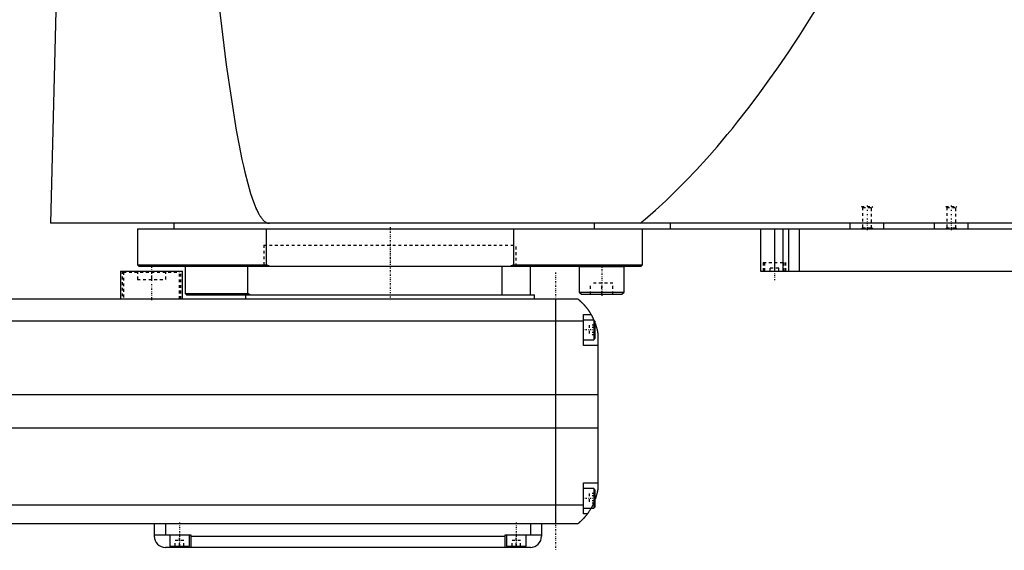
# Model space of a CAD drawing. Extents: x -186 to 906, y -123 to 447.
# Tile 2 of 4: x 318 to 669, y -82 to 107. Entities that reach past the tile are written whole.
import ezdxf

# ---------------------------------------------------------------- set-up
doc = ezdxf.new("R2010")
doc.units = 0
doc.linetypes.add('CENTER', pattern=[1.5, 0.45, -0.5, 0.05, -0.5])
doc.linetypes.add('DASHED', pattern=[2, 1, -1])
for name, color, linetype in [('AM_0', 7, 'CONTINUOUS'), ('AM_3', 7, 'DASHED'), ('AM_7', 7, 'CENTER')]:
    doc.layers.add(name, color=color, linetype=linetype)

msp = doc.modelspace()

# ---------------------------------------------------------------- linework, layer by layer
at = {"layer": 'AM_0', "color": 7, "linetype": 'CONTINUOUS'}
for p, q in [((331.05, 115.63), (328.96, 34.5)), ((905.5, 34.5), (328.96, 34.5)), ((360, 32.5), (360, 19.7)), ((360, 32.5), (900, 32.5)), ((373, 34.5), (373, 32.5)), ((405.98, 19.7), (405.98, 32.5)), ((494.02, 32.5), (494.02, 19.7)), ((522.83, 32.5), (522.83, 34.5)), ((540, 19.7), (540, 32.5)), ((550, 32.5), (550, 34.5)), ((582, 32.5), (582, 17.5)), ((587, 32.5), (587, 17.5)), ((590, 32.5), (590, 17.5)), ((592, 32.5), (592, 17.5)), ((595.84, 32.5), (595.84, 17.5)), ((614, 32.5), (614, 34.5)), ((626, 32.5), (626, 34.5)), ((644, 32.5), (644, 34.5)), ((656, 32.5), (656, 34.5)), ((360, 19.7), (360.5, 19.2)), ((360, 19.7), (405.98, 19.7)), ((360.5, 19.2), (539.5, 19.2)), ((377, 19.2), (377, 9.5)), ((399.28, 9.5), (399.28, 19.2)), ((407.01, 19.2), (405.98, 19.7)), ((490, 9), (490, 19.2)), ((494.02, 19.7), (492.99, 19.2)), ((494.02, 19.7), (540, 19.7)), ((500, 9), (500, 19.2)), ((517.55, 19.2), (517.45, 19.1)), ((517.45, 19.1), (517.45, 10)), ((517.45, 19.1), (533.45, 19.1)), ((533.45, 19.1), (533.37, 19.19)), ((533.45, 10), (533.45, 19.1)), ((539.5, 19.2), (540, 19.7)), ((354, 17.5), (354, 7.5)), ((354, 17.5), (376, 17.5)), ((376, 7.5), (376, 17.5)), ((582, 17.5), (890, 17.5)), ((517, 7.5), (-83, 7.5)), ((377, 9.5), (377.5, 9)), ((377, 9.5), (399.28, 9.5)), ((377.5, 9), (501.5, 9)), ((398.5, 9), (398.5, 7.5)), ((400, 9), (399.28, 9.5)), ((501.5, 7.5), (501.5, 9)), ((509, 7.5), (509, -72.5)), ((517.45, 10), (518.25, 9.2)), ((517.45, 10), (533.45, 10)), ((518.25, 9.2), (532.65, 9.2)), ((532.65, 9.2), (533.45, 10)), ((519, -9), (519, 2)), ((519, 2), (521.65, 2)), ((522.6, 0), (519, 0)), ((522.6, 0), (522.6, -7)), ((-85, -0.2), (519, -0.2)), ((523, -0.4), (522.6, 0)), ((523, -0.4), (523, -6.6)), ((519, -7), (522.6, -7)), ((522.6, -7), (523, -6.6)), ((524, -4.5), (524, -60.5)), ((524, -9), (519, -9)), ((-90, -26.54), (524, -26.54)), ((-90, -38.4), (524, -38.4)), ((519, -58), (524, -58)), ((519, -69), (519, -58)), ((522.6, -60), (519, -60)), ((523, -60.4), (522.6, -60)), ((522.6, -60), (522.6, -67)), ((523, -60.4), (523, -66.6)), ((-85, -65.78), (519, -65.78)), ((522.6, -67), (523, -66.6)), ((519, -67), (522.6, -67)), ((520.34, -69), (519, -69)), ((-83, -72.5), (517, -72.5)), ((366, -72.5), (366, -77)), ((370, -72.5), (370, -76.5)), ((500, -72.5), (500, -76.5)), ((504, -72.5), (504, -77)), ((366, -76.5), (379, -76.5)), ((371.5, -76.5), (371.5, -80.5)), ((378.5, -80.5), (378.5, -76.5)), ((379, -76.5), (379, -81)), ((379, -77), (491, -77)), ((491, -76.5), (504, -76.5)), ((491, -81), (491, -76.5)), ((491.5, -76.5), (491.5, -80.5)), ((498.5, -80.5), (498.5, -76.5)), ((371.5, -80.5), (378.5, -80.5)), ((375, -81), (375, -80.5)), ((491.5, -80.5), (498.5, -80.5)), ((495, -81), (495, -80.5)), ((500, -81), (370, -81))]:
    msp.add_line(p, q, dxfattribs=at)
for points in [[(388.61, 115.63, 0), (391.63, 90.92, 0), (395.19, 67.7, 0), (396.21, 62.19, 0), (397.23, 57.17, 0), (397.74, 54.85, 0), (398.25, 52.66, 0), (399.28, 48.64, 0), (400.31, 45.12, 0), (401.33, 42.11, 0), (401.93, 40.58, 0), (402.11, 40.17, 0), (402.28, 39.78, 0), (402.36, 39.59, 0), (402.45, 39.41, 0), (402.62, 39.04, 0), (402.79, 38.69, 0), (402.96, 38.36, 0), (403.13, 38.04, 0), (403.31, 37.73, 0), (403.39, 37.58, 0), (403.48, 37.44, 0), (403.65, 37.16, 0), (403.82, 36.89, 0), (403.91, 36.76, 0), (403.99, 36.64, 0), (404.16, 36.4, 0), (404.34, 36.18, 0), (404.42, 36.07, 0), (404.51, 35.97, 0), (404.68, 35.77, 0), (404.85, 35.59, 0), (405.02, 35.42, 0), (405.2, 35.27, 0), (405.37, 35.13, 0), (405.45, 35.07, 0), (405.54, 35, 0), (405.71, 34.89, 0), (405.88, 34.8, 0), (406.05, 34.71, 0), (406.16, 34.67, 0), (406.18, 34.66, 0), (406.21, 34.65, 0), (406.23, 34.64, 0), (406.24, 34.64, 0), (406.27, 34.63, 0), (406.3, 34.62, 0), (406.33, 34.61, 0), (406.36, 34.6, 0), (406.38, 34.59, 0), (406.4, 34.59, 0), (406.41, 34.58, 0), (406.44, 34.57, 0), (406.47, 34.57, 0), (406.48, 34.56, 0), (406.5, 34.56, 0), (406.53, 34.55, 0), (406.56, 34.55, 0), (406.57, 34.54, 0), (406.58, 34.54, 0), (406.61, 34.54, 0), (406.64, 34.53, 0), (406.67, 34.53, 0), (406.7, 34.52, 0), (406.73, 34.52, 0), (406.74, 34.52, 0), (406.76, 34.51, 0), (406.79, 34.51, 0), (406.81, 34.51, 0), (406.84, 34.51, 0), (406.87, 34.5, 0), (406.9, 34.5, 0), (406.91, 34.5, 0), (406.93, 34.5, 0), (406.96, 34.5, 0), (406.99, 34.5, 0), (407, 34.5, 0)], [(539.11, 34.5, 0), (540.94, 36.03, 0), (544.59, 39.2, 0), (548.25, 42.54, 0), (550.07, 44.28, 0), (551.9, 46.05, 0), (555.56, 49.73, 0), (559.21, 53.57, 0), (562.86, 57.57, 0), (566.52, 61.75, 0), (570.17, 66.09, 0), (572, 68.32, 0), (573.83, 70.6, 0), (577.48, 75.27, 0), (581.13, 80.11, 0), (584.79, 85.12, 0), (588.44, 90.29, 0), (592.09, 95.63, 0), (593.92, 98.36, 0), (595.75, 101.13, 0), (599.4, 106.81, 0), (603.05, 112.65, 0), (604.88, 115.63, 0)], [(517, 7.5, 0), (517, 7.5, 0), (517, 7.5, 0), (517, 7.5, 0), (517.01, 7.5, 0), (517.01, 7.49, 0), (517.01, 7.49, 0), (517.02, 7.49, 0), (517.02, 7.48, 0), (517.03, 7.47, 0), (517.04, 7.47, 0), (517.05, 7.46, 0), (517.05, 7.46, 0), (517.06, 7.45, 0), (517.08, 7.44, 0), (517.09, 7.42, 0), (517.11, 7.41, 0), (517.12, 7.4, 0), (517.13, 7.39, 0), (517.14, 7.38, 0), (517.16, 7.37, 0), (517.18, 7.35, 0), (517.19, 7.34, 0), (517.2, 7.33, 0), (517.23, 7.31, 0), (517.25, 7.29, 0), (517.27, 7.28, 0), (517.28, 7.27, 0), (517.3, 7.24, 0), (517.33, 7.22, 0), (517.36, 7.2, 0), (517.39, 7.17, 0), (517.42, 7.14, 0), (517.44, 7.13, 0), (517.46, 7.11, 0), (517.49, 7.08, 0), (517.52, 7.05, 0), (517.56, 7.02, 0), (517.6, 6.99, 0), (517.63, 6.96, 0), (517.65, 6.94, 0), (517.67, 6.92, 0), (517.71, 6.89, 0), (517.75, 6.85, 0), (517.79, 6.81, 0), (517.83, 6.77, 0), (517.88, 6.74, 0), (517.9, 6.72, 0), (517.92, 6.69, 0), (517.96, 6.65, 0), (518.01, 6.61, 0), (518.06, 6.57, 0), (518.1, 6.52, 0), (518.15, 6.48, 0), (518.17, 6.46, 0), (518.2, 6.43, 0), (518.25, 6.39, 0), (518.29, 6.34, 0), (518.34, 6.29, 0), (518.39, 6.24, 0), (518.44, 6.19, 0), (518.47, 6.17, 0), (518.49, 6.14, 0), (518.54, 6.09, 0), (518.6, 6.04, 0), (518.62, 6.01, 0), (518.65, 5.98, 0), (518.7, 5.93, 0), (518.75, 5.87, 0), (518.78, 5.85, 0), (518.81, 5.82, 0), (518.86, 5.76, 0), (518.91, 5.71, 0), (518.97, 5.65, 0), (519.02, 5.59, 0), (519.07, 5.53, 0), (519.1, 5.5, 0), (519.13, 5.47, 0), (519.18, 5.41, 0), (519.24, 5.35, 0), (519.29, 5.28, 0), (519.35, 5.22, 0), (519.41, 5.16, 0), (519.43, 5.12, 0), (519.46, 5.09, 0), (519.52, 5.02, 0), (519.58, 4.96, 0), (519.63, 4.89, 0), (519.69, 4.82, 0), (519.75, 4.75, 0), (519.78, 4.72, 0), (519.81, 4.68, 0), (519.86, 4.61, 0), (519.92, 4.54, 0), (519.98, 4.46, 0), (520.04, 4.39, 0), (520.1, 4.32, 0), (520.13, 4.28, 0), (520.15, 4.24, 0), (520.21, 4.16, 0), (520.27, 4.09, 0), (520.33, 4.01, 0), (520.39, 3.93, 0), (520.45, 3.85, 0), (520.48, 3.81, 0), (520.51, 3.77, 0), (520.56, 3.69, 0), (520.62, 3.61, 0), (520.65, 3.57, 0), (520.68, 3.52, 0), (520.74, 3.44, 0), (520.8, 3.36, 0), (520.83, 3.32, 0), (520.85, 3.27, 0), (520.91, 3.19, 0), (520.97, 3.1, 0), (521.02, 3.02, 0), (521.08, 2.93, 0), (521.14, 2.84, 0), (521.16, 2.8, 0), (521.19, 2.76, 0), (521.25, 2.67, 0), (521.3, 2.58, 0), (521.49, 2.27, 0), (521.65, 2, 0)], [(521.65, 2, 0), (521.65, 2, 0), (521.66, 1.98, 0), (521.67, 1.96, 0), (521.68, 1.94, 0), (521.7, 1.91, 0), (521.73, 1.86, 0), (521.77, 1.79, 0), (521.82, 1.7, 0), (521.87, 1.6, 0), (521.93, 1.49, 0), (521.96, 1.43, 0), (522, 1.36, 0), (522.07, 1.23, 0), (522.14, 1.08, 0), (522.22, 0.92, 0), (522.31, 0.76, 0), (522.39, 0.58, 0), (522.43, 0.49, 0), (522.47, 0.4, 0), (522.56, 0.21, 0), (522.65, 0.01, 0), (522.69, -0.09, 0)], [(523, -0.86, 0), (523.03, -0.95, 0), (523.1, -1.14, 0), (523.17, -1.33, 0), (523.21, -1.43, 0), (523.24, -1.52, 0), (523.31, -1.72, 0), (523.37, -1.92, 0), (523.43, -2.13, 0), (523.49, -2.33, 0), (523.55, -2.54, 0), (523.58, -2.64, 0), (523.61, -2.74, 0), (523.66, -2.95, 0), (523.72, -3.15, 0), (523.77, -3.36, 0), (523.81, -3.56, 0), (523.86, -3.77, 0), (523.88, -3.87, 0), (523.9, -3.97, 0), (523.94, -4.18, 0), (523.98, -4.39, 0), (524, -4.5, 0)], [(524, -60.5, 0), (523.98, -60.59, 0), (523.95, -60.78, 0), (523.91, -60.97, 0), (523.89, -61.07, 0), (523.87, -61.17, 0), (523.83, -61.37, 0), (523.78, -61.57, 0), (523.73, -61.78, 0), (523.68, -61.99, 0), (523.63, -62.2, 0), (523.6, -62.3, 0), (523.57, -62.41, 0), (523.51, -62.61, 0), (523.45, -62.82, 0), (523.38, -63.03, 0), (523.32, -63.24, 0), (523.25, -63.44, 0), (523.22, -63.54, 0), (523.18, -63.64, 0), (523.11, -63.84, 0), (523.04, -64.04, 0), (523, -64.14, 0)], [(520.34, -69, 0), (520.2, -69.19, 0), (519.92, -69.55, 0), (519.64, -69.89, 0), (519.5, -70.05, 0), (519.36, -70.21, 0), (519.1, -70.51, 0), (518.84, -70.78, 0), (518.59, -71.04, 0), (518.45, -71.19, 0), (518.41, -71.23, 0), (518.37, -71.27, 0), (518.35, -71.29, 0), (518.33, -71.31, 0), (518.29, -71.34, 0), (518.25, -71.38, 0), (518.21, -71.42, 0), (518.17, -71.45, 0), (518.14, -71.49, 0), (518.12, -71.51, 0), (518.1, -71.53, 0), (518.06, -71.56, 0), (518.03, -71.6, 0), (518.01, -71.61, 0), (517.99, -71.63, 0), (517.96, -71.66, 0), (517.92, -71.69, 0), (517.9, -71.71, 0), (517.89, -71.73, 0), (517.85, -71.76, 0), (517.82, -71.79, 0), (517.79, -71.82, 0), (517.75, -71.85, 0), (517.72, -71.88, 0), (517.71, -71.89, 0), (517.69, -71.91, 0), (517.66, -71.93, 0), (517.63, -71.96, 0), (517.6, -71.99, 0), (517.57, -72.01, 0), (517.54, -72.04, 0), (517.53, -72.05, 0), (517.52, -72.06, 0), (517.49, -72.09, 0), (517.46, -72.11, 0), (517.44, -72.13, 0), (517.41, -72.15, 0), (517.39, -72.17, 0), (517.38, -72.18, 0), (517.37, -72.19, 0), (517.34, -72.21, 0), (517.32, -72.23, 0), (517.3, -72.25, 0), (517.28, -72.27, 0), (517.26, -72.28, 0), (517.25, -72.29, 0), (517.24, -72.3, 0), (517.22, -72.31, 0), (517.2, -72.33, 0), (517.19, -72.34, 0), (517.17, -72.36, 0), (517.16, -72.37, 0), (517.15, -72.38, 0), (517.14, -72.38, 0), (517.13, -72.39, 0), (517.11, -72.41, 0), (517.11, -72.41, 0), (517.1, -72.42, 0), (517.09, -72.43, 0), (517.08, -72.43, 0), (517.07, -72.44, 0), (517.07, -72.44, 0), (517.06, -72.45, 0), (517.05, -72.46, 0), (517.04, -72.46, 0), (517.04, -72.47, 0), (517.03, -72.48, 0), (517.03, -72.48, 0), (517.02, -72.48, 0), (517.02, -72.49, 0), (517.01, -72.49, 0), (517, -72.5, 0), (517, -72.5, 0)], [(521.65, -67, 0), (521.59, -67.1, 0), (521.48, -67.29, 0), (521.37, -67.47, 0), (521.32, -67.55, 0), (521.27, -67.64, 0), (521.16, -67.8, 0), (521.06, -67.96, 0), (520.96, -68.11, 0), (520.87, -68.25, 0), (520.78, -68.38, 0), (520.74, -68.44, 0), (520.7, -68.5, 0), (520.62, -68.61, 0), (520.55, -68.71, 0), (520.49, -68.79, 0), (520.44, -68.86, 0), (520.4, -68.92, 0), (520.38, -68.94, 0), (520.37, -68.96, 0), (520.35, -68.98, 0), (520.34, -69, 0), (520.34, -69, 0)]]:
    msp.add_polyline3d(points, dxfattribs=at)
for centre, start, end in [((370, -77), 180, 270), ((500, -77), 270, 0)]:
    msp.add_arc(centre, 4, start, end, dxfattribs=at)
at = {"layer": 'AM_3', "color": 6, "linetype": 'DASHED'}
for p, q in [((618, 40.5), (618.38, 40.12)), ((618, 40.5), (622, 40.5)), ((618.38, 40.12), (618.38, 32.88)), ((618.38, 40.12), (621.62, 40.12)), ((621.62, 40.12), (622, 40.5)), ((621.62, 32.88), (621.62, 40.12)), ((648, 40.5), (648.38, 40.12)), ((648, 40.5), (652, 40.5)), ((648.38, 40.12), (648.38, 32.88)), ((648.38, 40.12), (651.62, 40.12)), ((651.62, 40.12), (652, 40.5)), ((651.62, 32.88), (651.62, 40.12)), ((618.38, 32.88), (618, 32.5)), ((618.38, 32.88), (621.62, 32.88)), ((622, 32.5), (621.62, 32.88)), ((648.38, 32.88), (648, 32.5)), ((648.38, 32.88), (651.62, 32.88)), ((652, 32.5), (651.62, 32.88)), ((405, 26.7), (405, 19.2)), ((405, 26.7), (495, 26.7)), ((405, 26.7), (405, 19.2)), ((405, 26.7), (495, 26.7)), ((495, 19.2), (495, 26.7)), ((495, 19.2), (495, 26.7)), ((517.45, 19.1), (517.61, 19.1)), ((533.37, 19.19), (533.35, 19.2)), ((583, 20.5), (583, 17.5)), ((583, 20.5), (591, 20.5)), ((583.5, 20.5), (583.5, 17.5)), ((588.5, 18.5), (585.5, 18.5)), ((585.5, 17.5), (585.5, 18.5)), ((588.5, 17.5), (588.5, 18.5)), ((590.5, 17.5), (590.5, 20.5)), ((591, 17.5), (591, 20.5)), ((354.5, 17.5), (354.5, 7.5)), ((355.4, 17.5), (355, 17.1)), ((355, 17.1), (355, 7.5)), ((355, 17.1), (375, 17.1)), ((360, 17.5), (360, 14.5)), ((360, 14.5), (370, 14.5)), ((365, 17.5), (365, 14.5)), ((370, 17.5), (370, 14.5)), ((375, 17.1), (374.6, 17.5)), ((375, 7.5), (375, 17.1)), ((375.5, 7.5), (375.5, 17.5)), ((521.45, 9.2), (521.45, 13.2)), ((529.45, 13.2), (521.45, 13.2)), ((525.45, 9.2), (525.45, 13.2)), ((529.45, 9.2), (529.45, 13.2)), ((517.45, 10), (517.61, 10)), ((523, -1.77), (521, -1.77)), ((521, -1.77), (521, -5.23)), ((523, -2.63), (521, -2.63)), ((523, -4.37), (521, -4.37)), ((523, -5.23), (521, -5.23)), ((523, -61.77), (521, -61.77)), ((521, -61.77), (521, -65.23)), ((523, -62.63), (521, -62.63)), ((523, -64.37), (521, -64.37)), ((523, -65.23), (521, -65.23)), ((375, -80.5), (375, -76.5)), ((495, -80.5), (495, -76.5)), ((373.5, -80.5), (373.5, -78.5)), ((376.5, -78.5), (373.5, -78.5)), ((376.5, -80.5), (376.5, -78.5)), ((493.5, -80.5), (493.5, -78.5)), ((496.5, -78.5), (493.5, -78.5)), ((496.5, -80.5), (496.5, -78.5))]:
    msp.add_line(p, q, dxfattribs=at)
for points in [[(522.69, -0.09, 0), (522.74, -0.21, 0), (522.84, -0.46, 0), (522.95, -0.72, 0), (523, -0.86, 0)], [(523, -64.14, 0), (522.97, -64.23, 0), (522.9, -64.4, 0), (522.83, -64.57, 0), (522.8, -64.66, 0), (522.76, -64.75, 0), (522.69, -64.92, 0), (522.61, -65.09, 0), (522.54, -65.26, 0), (522.46, -65.42, 0), (522.39, -65.59, 0), (522.35, -65.67, 0), (522.31, -65.75, 0), (522.23, -65.91, 0), (522.15, -66.06, 0), (522.08, -66.22, 0), (522, -66.37, 0), (521.92, -66.51, 0), (521.88, -66.59, 0), (521.84, -66.66, 0), (521.76, -66.8, 0), (521.69, -66.93, 0), (521.65, -67, 0)]]:
    msp.add_polyline3d(points, dxfattribs=at)
at = {"layer": 'AM_7', "color": 4, "linetype": 'CENTER'}
for p, q in [((620, 40.9), (620, 32.1)), ((650, 40.9), (650, 32.1)), ((450, 33.16), (450, 18.54)), ((450, 27.07), (450, 6.92)), ((365, 19.05), (365, 6.95)), ((525.45, 19.7), (525.45, 8.7)), ((587, 20.8), (587, 14.2)), ((509, 17), (509, -82)), ((523.2, -3.5), (518.8, -3.5)), ((523.2, -63.5), (518.8, -63.5)), ((375, -72.1), (375, -80.9)), ((495, -72.1), (495, -80.9))]:
    msp.add_line(p, q, dxfattribs=at)

doc.saveas('drawing.dxf')
